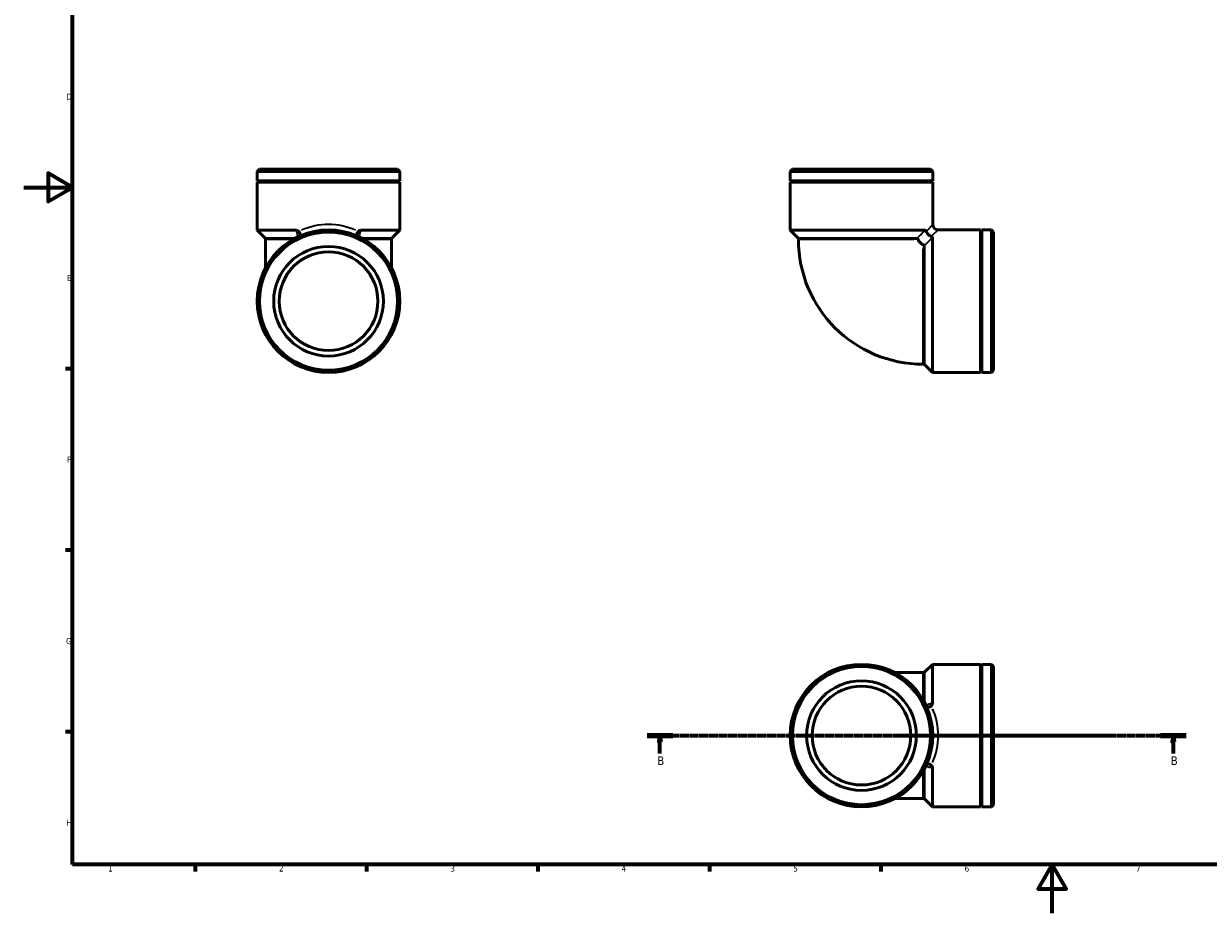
# Model space of a CAD drawing. Header units: millimetres. Extents: x 0 to 901, y 0 to 730.
# Tile 1 of 3: x 0 to 484, y 0 to 364. Entities that reach past the tile are written whole.
import ezdxf

# ---------------------------------------------------------------- set-up
doc = ezdxf.new("R2010")
doc.units = ezdxf.units.MM
doc.linetypes.add('CHAIN', pattern=[0.7087, 0.4724, -0.0591, 0.1181, -0.0591])
for name, color, linetype, lineweight in [('Border (ISO)', 7, 'Continuous', 70), ('Section Line (ISO)', 7, 'CHAIN', 70), ('Visible (ISO)', 7, 'Continuous', 50), ('Visible Narrow (ISO)', 7, 'Continuous', 35)]:
    doc.layers.add(name, color=color, linetype=linetype, lineweight=lineweight)
doc.styles.add('Label Text (ISO)', font='tahoma.ttf')
doc.styles.add('Note Text (ISO)', font='tahoma.ttf')

# ---------------------------------------------------------------- blocks, each defined once
blk = doc.blocks.new('Borders Default Border')
at = {"layer": 'Border (ISO)'}
for p, q in [((20, 222.75), (17.1, 222.75)), ((20, 148.5), (17.1, 148.5)), ((20, 74.25), (17.1, 74.25)), ((70.08, 20), (70.08, 17.1)), ((140.17, 20), (140.17, 17.1)), ((210.25, 20), (210.25, 17.1)), ((280.33, 20), (280.33, 17.1)), ((350.42, 20), (350.42, 17.1))]:
    blk.add_line(p, q, dxfattribs=at)
at = {"layer": 'Border (ISO)', "flags": 128}
for points in [[(20, 20), (20, 574), (821, 574), (821, 20), (20, 20)], [(0, 297), (20, 297), (10, 302.77), (10, 291.23), (20, 297)], [(420.5, 0), (420.5, 20), (414.73, 10), (426.27, 10), (420.5, 20)]]:
    blk.add_lwpolyline(points, dxfattribs=at)
at = {"layer": 'Border (ISO)', "color": 232, "true_color": 0xca0064, "char_height": 2.5, "attachment_point": 7, "style": 'Note Text (ISO)'}
for s, insert in [('D', (17.43, 332.88)), ('E', (17.64, 258.63)), ('F', (17.7, 184.38)), ('G', (17.31, 110.08)), ('H', (17.44, 35.88)), ('1', (34.48, 17.1)), ('2', (104.37, 17.1)), ('3', (174.43, 17.05)), ('4', (244.42, 17.1)), ('5', (314.64, 17.05)), ('6', (384.66, 17.05)), ('7', (454.77, 17.1))]:
    blk.add_mtext(s, dxfattribs=dict(at, insert=insert))
blk = doc.blocks.new('2dTransSection0')
at = {"layer": 'Section Line (ISO)', "linetype": 'CHAIN'}
blk.add_line((254.84, 72.7), (475.31, 72.7), dxfattribs=at)
at = {"layer": 'Section Line (ISO)', "linetype": 'Continuous', "lineweight": 140}
for p, q in [((254.84, 72.7), (265.39, 72.7)), ((464.76, 72.7), (475.31, 72.7))]:
    blk.add_line(p, q, dxfattribs=at)
at = {"layer": 'Section Line (ISO)', "linetype": 'Continuous'}
for p, q in [((260.11, 72.7), (259.61, 70.2)), ((260.11, 70.2), (260.11, 72.7)), ((260.61, 70.2), (260.11, 72.7)), ((470.04, 72.7), (469.54, 70.2)), ((470.04, 70.2), (470.04, 72.7)), ((470.54, 70.2), (470.04, 72.7)), ((259.61, 70.2), (260.61, 70.2)), ((260.11, 65.44), (260.11, 70.2)), ((469.54, 70.2), (470.54, 70.2)), ((470.04, 65.44), (470.04, 70.2))]:
    blk.add_line(p, q, dxfattribs=at)
at = {"layer": 'Section Line (ISO)', "linetype": 'Continuous', "flags": 128}
for points in [[(260.61, 70.2), (260.11, 72.7), (259.61, 70.2), (260.61, 70.2)], [(470.54, 70.2), (470.04, 72.7), (469.54, 70.2), (470.54, 70.2)]]:
    blk.add_lwpolyline(points, dxfattribs=at)
at = {"layer": 'Section Line (ISO)'}
for points in [[(260.61, 70.2), (260.11, 72.7), (259.61, 70.2), (260.61, 70.2)], [(470.54, 70.2), (470.04, 72.7), (469.54, 70.2), (470.54, 70.2)]]:
    blk.add_solid(points, dxfattribs=at)
at = {"layer": 'Section Line (ISO)', "char_height": 3.5, "attachment_point": 7, "style": 'Label Text (ISO)'}
for insert in [(259.05, 60.7), (468.97, 60.7)]:
    blk.add_mtext('B', dxfattribs=dict(at, insert=insert))

msp = doc.modelspace()

# ---------------------------------------------------------------- linework, layer by layer
at = {"layer": 'Visible (ISO)'}
for p, q in [((96.38, 304.415), (95.483, 303.518)), ((153.781, 303.518), (95.483, 303.518)), ((95.483, 299.624), (95.483, 303.518)), ((96.38, 304.415), (152.884, 304.415)), ((152.884, 304.415), (153.781, 303.518)), ((153.781, 299.624), (153.781, 303.518)), ((314.267, 304.415), (313.37, 303.518)), ((371.668, 303.518), (313.37, 303.518)), ((313.37, 299.624), (313.37, 303.518)), ((314.267, 304.415), (370.771, 304.415)), ((370.771, 304.415), (371.668, 303.518)), ((371.668, 299.624), (371.668, 303.518)), ((153.781, 299.624), (95.483, 299.624)), ((95.983, 299.374), (95.483, 299.624)), ((95.983, 299.374), (95.483, 299.124)), ((153.781, 299.124), (95.483, 299.124)), ((95.483, 279.415), (95.483, 299.124)), ((153.281, 299.374), (95.983, 299.374)), ((153.281, 299.374), (153.781, 299.624)), ((153.281, 299.374), (153.781, 299.124)), ((153.781, 279.415), (153.781, 299.124)), ((371.668, 299.624), (313.37, 299.624)), ((313.87, 299.374), (313.37, 299.624)), ((313.87, 299.374), (313.37, 299.124)), ((371.668, 299.124), (313.37, 299.124)), ((313.37, 279.415), (313.37, 299.124)), ((371.168, 299.374), (313.87, 299.374)), ((371.168, 299.374), (371.668, 299.624)), ((371.168, 299.374), (371.668, 299.124)), ((371.668, 281.807), (371.668, 299.124)), ((111.454, 279.415), (95.483, 279.415)), ((98.846, 276.052), (95.483, 279.415)), ((153.781, 279.415), (137.81, 279.415)), ((150.418, 276.052), (153.781, 279.415)), ((368.519, 279.415), (313.37, 279.415)), ((316.733, 276.052), (313.37, 279.415)), ((371.519, 221.266), (371.519, 276.415)), ((373.911, 279.564), (391.227, 279.564)), ((391.227, 221.266), (391.227, 279.564)), ((391.477, 279.064), (391.227, 279.564)), ((391.477, 279.064), (391.727, 279.564)), ((391.477, 221.766), (391.477, 279.064)), ((391.727, 221.266), (391.727, 279.564)), ((391.727, 279.564), (395.622, 279.564)), ((395.622, 221.266), (395.622, 279.564)), ((396.519, 278.668), (395.622, 279.564)), ((396.519, 278.668), (396.519, 222.163)), ((110.76, 276.052), (98.846, 276.052)), ((98.846, 275.665), (98.846, 276.052)), ((98.846, 275.665), (98.846, 264.008)), ((150.418, 276.052), (138.504, 276.052)), ((150.418, 275.665), (150.418, 276.052)), ((150.418, 264.008), (150.418, 275.665)), ((365.177, 276.052), (316.733, 276.052)), ((316.733, 275.665), (316.733, 276.052)), ((368.156, 224.629), (368.156, 273.073)), ((367.769, 224.629), (368.156, 224.629)), ((368.156, 224.629), (371.519, 221.266)), ((371.519, 221.266), (391.227, 221.266)), ((391.477, 221.766), (391.227, 221.266)), ((391.477, 221.766), (391.727, 221.266)), ((391.727, 221.266), (395.622, 221.266)), ((396.519, 222.163), (395.622, 221.266)), ((368.156, 98.488), (371.519, 101.852)), ((371.519, 85.881), (371.519, 101.852)), ((371.519, 101.852), (391.227, 101.852)), ((391.227, 43.553), (391.227, 101.852)), ((391.477, 101.352), (391.227, 101.852)), ((391.477, 101.352), (391.727, 101.852)), ((391.727, 43.553), (391.727, 101.852)), ((391.727, 101.852), (395.622, 101.852)), ((395.622, 43.553), (395.622, 101.852)), ((396.519, 100.955), (395.622, 101.852)), ((367.769, 98.488), (356.112, 98.488)), ((367.769, 98.488), (368.156, 98.488)), ((368.156, 86.575), (368.156, 98.488)), ((391.477, 44.053), (391.477, 101.352)), ((396.519, 100.955), (396.519, 44.45)), ((368.156, 46.917), (368.156, 58.83)), ((371.519, 43.553), (371.519, 59.524)), ((356.112, 46.917), (367.769, 46.917)), ((367.769, 46.917), (368.156, 46.917)), ((368.156, 46.917), (371.519, 43.553)), ((391.477, 44.053), (391.227, 43.553)), ((391.477, 44.053), (391.727, 43.553)), ((396.519, 44.45), (395.622, 43.553)), ((371.519, 43.553), (391.227, 43.553)), ((391.727, 43.553), (395.622, 43.553))]:
    msp.add_line(p, q, dxfattribs=at)
for centre, radius in [((124.632, 250.415), 29.149), ((124.632, 250.415), 28.252), ((124.632, 250.415), 22.422), ((124.632, 250.415), 20.18), ((342.519, 72.702), 29.149), ((342.519, 72.702), 28.252), ((342.519, 72.702), 22.422), ((342.519, 72.702), 20.18)]:
    msp.add_circle(centre, radius, dxfattribs=at)
for centre, radius in [((373.911, 281.807), 2.242), ((367.769, 275.665), 51.036)]:
    msp.add_arc(centre, radius, 180, 270, dxfattribs=at)
for points, knots in [([(112.458, 278.938), (112.345, 279.061), (112.217, 279.166), (111.979, 279.302), (111.878, 279.344), (111.668, 279.401), (111.561, 279.415), (111.454, 279.415)], [0.59690518, 0.59690518, 0.59690518, 0.59690518, 0.66420313, 0.66420313, 0.71044379, 0.71044379, 0.75654995, 0.75654995, 0.75654995, 0.75654995]), ([(112.458, 278.938), (112.646, 278.736), (112.798, 278.519), (112.987, 278.105), (113.034, 277.914), (113.032, 277.562), (112.987, 277.406), (112.853, 277.193), (112.791, 277.123), (112.641, 276.998), (112.554, 276.945), (112.458, 276.901)], [0, 0, 0, 0, 0.08669707, 0.08669707, 0.16301523, 0.16301523, 0.23672091, 0.23672091, 0.28015258, 0.28015258, 0.32458632, 0.32458632, 0.32458632, 0.32458632]), ([(136.806, 278.938), (136.71, 278.834), (136.623, 278.727), (136.474, 278.509), (136.411, 278.399), (136.277, 278.102), (136.232, 277.917), (136.231, 277.564), (136.277, 277.403), (136.467, 277.108), (136.619, 276.987), (136.806, 276.901)], [-0.32458632, -0.32458632, -0.32458632, -0.32458632, -0.28015258, -0.28015258, -0.23672091, -0.23672091, -0.16301523, -0.16301523, -0.08669707, -0.08669707, 0, 0, 0, 0]), ([(137.81, 279.415), (137.632, 279.415), (137.457, 279.376), (137.119, 279.22), (136.964, 279.103), (136.821, 278.954), (136.813, 278.946), (136.806, 278.938)], [0, 0, 0, 0, 0.06007126, 0.06007126, 0.12199682, 0.12199682, 0.12534889, 0.12534889, 0.12534889, 0.12534889]), ([(369.004, 278.938), (368.952, 279.061), (368.893, 279.166), (368.779, 279.302), (368.73, 279.344), (368.627, 279.401), (368.574, 279.415), (368.519, 279.415)], [0.59690518, 0.59690518, 0.59690518, 0.59690518, 0.66420313, 0.66420313, 0.71044379, 0.71044379, 0.75654995, 0.75654995, 0.75654995, 0.75654995]), ([(369.004, 278.938), (369.091, 278.736), (369.212, 278.519), (369.507, 278.105), (369.668, 277.914), (370.021, 277.562), (370.205, 277.406), (370.503, 277.193), (370.613, 277.123), (370.831, 276.998), (370.938, 276.945), (371.042, 276.901)], [0, 0, 0, 0, 0.08669707, 0.08669707, 0.16301523, 0.16301523, 0.23672091, 0.23672091, 0.28015258, 0.28015258, 0.32458632, 0.32458632, 0.32458632, 0.32458632]), ([(371.519, 276.415), (371.519, 276.506), (371.48, 276.592), (371.324, 276.755), (371.207, 276.828), (371.057, 276.894), (371.05, 276.897), (371.042, 276.901)], [0, 0, 0, 0, 0.06007126, 0.06007126, 0.12199682, 0.12199682, 0.12534889, 0.12534889, 0.12534889, 0.12534889]), ([(365.643, 275.665), (365.579, 275.788), (365.508, 275.886), (365.348, 276.019), (365.265, 276.052), (365.177, 276.052)], [0, 0, 0, 0, 0.05639162, 0.05639162, 0.1114911, 0.1114911, 0.1114911, 0.1114911]), ([(367.769, 273.539), (367.691, 273.579), (367.606, 273.62), (367.321, 273.764), (367.092, 273.886), (366.682, 274.187), (366.514, 274.336), (366.214, 274.672), (366.088, 274.848), (365.842, 275.254), (365.742, 275.471), (365.65, 275.652), (365.646, 275.658), (365.643, 275.665)], [0.11154853, 0.11154853, 0.11154853, 0.11154853, 0.14729009, 0.14729009, 0.22701916, 0.22701916, 0.28820927, 0.28820927, 0.34852009, 0.34852009, 0.42707394, 0.42707394, 0.43018622, 0.43018622, 0.43018622, 0.43018622]), ([(368.156, 273.073), (368.156, 273.161), (368.123, 273.245), (367.99, 273.404), (367.891, 273.476), (367.769, 273.539)], [0, 0, 0, 0, 0.05505614, 0.05505614, 0.11141823, 0.11141823, 0.11141823, 0.11141823]), ([(369.004, 84.876), (369.049, 84.78), (369.102, 84.693), (369.227, 84.544), (369.297, 84.481), (369.51, 84.347), (369.666, 84.302), (370.018, 84.301), (370.209, 84.347), (370.623, 84.537), (370.839, 84.689), (371.042, 84.876)], [-0.32458632, -0.32458632, -0.32458632, -0.32458632, -0.28015258, -0.28015258, -0.23672091, -0.23672091, -0.16301523, -0.16301523, -0.08669707, -0.08669707, 0, 0, 0, 0]), ([(371.042, 84.876), (371.164, 84.99), (371.27, 85.117), (371.405, 85.355), (371.448, 85.456), (371.505, 85.667), (371.519, 85.773), (371.519, 85.881)], [0.59690518, 0.59690518, 0.59690518, 0.59690518, 0.66420313, 0.66420313, 0.71044379, 0.71044379, 0.75654995, 0.75654995, 0.75654995, 0.75654995]), ([(369.004, 60.529), (369.091, 60.716), (369.212, 60.868), (369.507, 61.058), (369.668, 61.104), (370.021, 61.102), (370.205, 61.058), (370.503, 60.924), (370.613, 60.861), (370.831, 60.711), (370.938, 60.624), (371.042, 60.529)], [0, 0, 0, 0, 0.08669707, 0.08669707, 0.16301523, 0.16301523, 0.23672091, 0.23672091, 0.28015258, 0.28015258, 0.32458632, 0.32458632, 0.32458632, 0.32458632]), ([(371.519, 59.524), (371.519, 59.703), (371.48, 59.878), (371.324, 60.216), (371.207, 60.37), (371.057, 60.514), (371.05, 60.521), (371.042, 60.529)], [0, 0, 0, 0, 0.06007126, 0.06007126, 0.12199682, 0.12199682, 0.12534889, 0.12534889, 0.12534889, 0.12534889])]:
    msp.add_open_spline(points, degree=3, knots=knots, dxfattribs=at)
at = {"layer": 'Visible Narrow (ISO)'}
for p, q in [((371.662, 281.799), (369.261, 279.214)), ((373.903, 279.558), (371.318, 277.157)), ((109.053, 275.665), (98.877, 275.665)), ((150.388, 275.665), (140.211, 275.665)), ((363.909, 275.665), (316.965, 275.665)), ((367.769, 224.861), (367.769, 271.805)), ((367.769, 88.282), (367.769, 98.458)), ((367.769, 46.947), (367.769, 57.123))]:
    msp.add_line(p, q, dxfattribs=at)
for centre, major_axis in [((124.632, 250.415), (0, 31.392)), ((342.519, 72.702), (31.392, 0))]:
    msp.add_ellipse(centre, major_axis=major_axis, ratio=0.9285714, start_param=5.8954265, end_param=6.6709442, dxfattribs=at)
for points, knots in [([(111.487, 279.282), (111.614, 278.777), (111.742, 278.273), (111.872, 277.768), (111.948, 277.474), (112.025, 277.179), (112.102, 276.884)], [2.19956689, 2.19956689, 2.19956689, 2.19956689, 2.41672853, 2.41672853, 2.41672853, 2.54374062, 2.54374062, 2.54374062, 2.54374062]), ([(137.162, 276.884), (137.24, 277.179), (137.316, 277.474), (137.392, 277.768), (137.522, 278.273), (137.651, 278.777), (137.777, 279.282)], [4.08308344, 4.08308344, 4.08308344, 4.08308344, 4.21009553, 4.21009553, 4.21009553, 4.42725717, 4.42725717, 4.42725717, 4.42725717]), ([(368.352, 279.247), (367.862, 278.754), (367.372, 278.261), (366.882, 277.768), (366.369, 277.252), (365.856, 276.736), (365.344, 276.22)], [2.20458513, 2.20458513, 2.20458513, 2.20458513, 2.41672853, 2.41672853, 2.41672853, 2.63908716, 2.63908716, 2.63908716, 2.63908716]), ([(368.324, 273.24), (368.84, 273.752), (369.356, 274.265), (369.872, 274.778), (370.365, 275.268), (370.858, 275.758), (371.351, 276.248)], [-2.63908716, -2.63908716, -2.63908716, -2.63908716, -2.41672853, -2.41672853, -2.41672853, -2.20458513, -2.20458513, -2.20458513, -2.20458513]), ([(371.386, 85.847), (370.881, 85.721), (370.377, 85.593), (369.872, 85.463), (369.577, 85.386), (369.282, 85.31), (368.988, 85.232)], [-4.42725717, -4.42725717, -4.42725717, -4.42725717, -4.21009553, -4.21009553, -4.21009553, -4.08308344, -4.08308344, -4.08308344, -4.08308344]), ([(368.988, 60.172), (369.282, 60.095), (369.577, 60.018), (369.872, 59.942), (370.377, 59.812), (370.881, 59.684), (371.386, 59.558)], [-2.54374062, -2.54374062, -2.54374062, -2.54374062, -2.41672853, -2.41672853, -2.41672853, -2.19956689, -2.19956689, -2.19956689, -2.19956689])]:
    msp.add_open_spline(points, degree=3, knots=knots, dxfattribs=at)

# ---------------------------------------------------------------- block references
msp.add_blockref('Borders Default Border', (0, 0))
at = {"layer": 'Section Line (ISO)'}
msp.add_blockref('2dTransSection0', (0, 0), dxfattribs=at)

doc.saveas('drawing.dxf')
